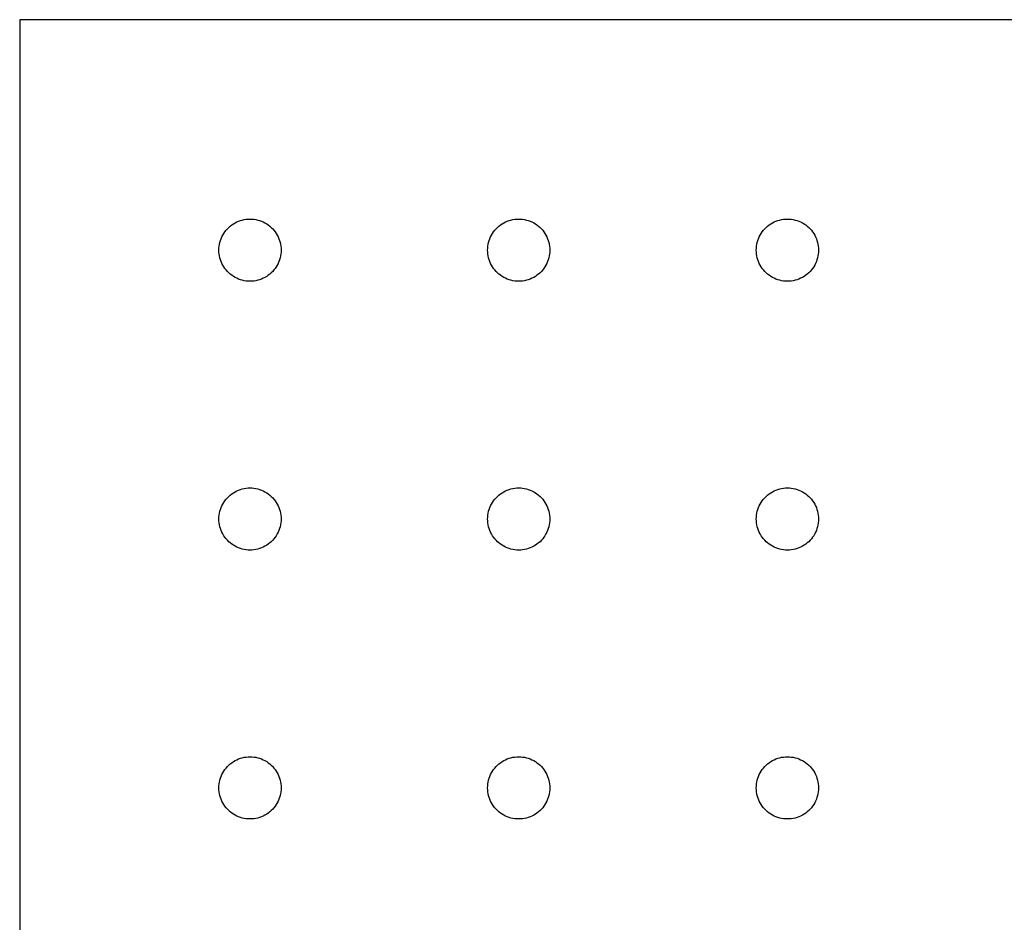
# Model space of a CAD drawing. Header units: metres. Extents: x 0 to 270, y 0 to 235.
# Tile 2 of 4: x 0 to 128, y 118 to 235. Entities that reach past the tile are written whole.
import ezdxf

# ---------------------------------------------------------------- set-up
doc = ezdxf.new("R2010")
doc.units = ezdxf.units.M

msp = doc.modelspace()

# ---------------------------------------------------------------- linework, layer by layer
for p, q in [((270, 235), (0, 235)), ((0, 235), (0, 0)), ((29.7457, 209.042), (30, 209.05)), ((30, 209.05), (30.2543, 209.042)), ((64.7457, 209.042), (65, 209.05)), ((65, 209.05), (65.2543, 209.042)), ((99.7457, 209.042), (100, 209.05)), ((100, 209.05), (100.254, 209.042)), ((26.8794, 207.582), (27.0477, 207.772)), ((27.0477, 207.772), (27.2276, 207.952)), ((27.2276, 207.952), (27.4184, 208.121)), ((27.4184, 208.121), (27.6195, 208.277)), ((27.6195, 208.277), (27.8299, 208.42)), ((27.8299, 208.42), (28.0489, 208.549)), ((28.0489, 208.549), (28.2756, 208.665)), ((28.2756, 208.665), (28.5091, 208.766)), ((28.5091, 208.766), (28.7485, 208.852)), ((28.7485, 208.852), (28.9928, 208.923)), ((28.9928, 208.923), (29.2411, 208.978)), ((29.2411, 208.978), (29.4924, 209.018)), ((29.4924, 209.018), (29.7457, 209.042)), ((30.2543, 209.042), (30.5076, 209.018)), ((30.5076, 209.018), (30.7589, 208.978)), ((30.7589, 208.978), (31.0072, 208.923)), ((31.0072, 208.923), (31.2515, 208.852)), ((31.2515, 208.852), (31.4909, 208.766)), ((31.4909, 208.766), (31.7244, 208.665)), ((31.7244, 208.665), (31.9511, 208.549)), ((31.9511, 208.549), (32.1701, 208.42)), ((32.1701, 208.42), (32.3805, 208.277)), ((32.3805, 208.277), (32.5816, 208.121)), ((32.5816, 208.121), (32.7724, 207.952)), ((32.7724, 207.952), (32.9523, 207.772)), ((32.9523, 207.772), (33.1206, 207.582)), ((61.8794, 207.582), (62.0477, 207.772)), ((62.0477, 207.772), (62.2276, 207.952)), ((62.2276, 207.952), (62.4184, 208.121)), ((62.4184, 208.121), (62.6195, 208.277)), ((62.6195, 208.277), (62.8299, 208.42)), ((62.8299, 208.42), (63.0489, 208.549)), ((63.0489, 208.549), (63.2756, 208.665)), ((63.2756, 208.665), (63.5091, 208.766)), ((63.5091, 208.766), (63.7485, 208.852)), ((63.7485, 208.852), (63.9928, 208.923)), ((63.9928, 208.923), (64.2411, 208.978)), ((64.2411, 208.978), (64.4924, 209.018)), ((64.4924, 209.018), (64.7457, 209.042)), ((65.2543, 209.042), (65.5076, 209.018)), ((65.5076, 209.018), (65.7589, 208.978)), ((65.7589, 208.978), (66.0072, 208.923)), ((66.0072, 208.923), (66.2515, 208.852)), ((66.2515, 208.852), (66.4909, 208.766)), ((66.4909, 208.766), (66.7244, 208.665)), ((66.7244, 208.665), (66.9511, 208.549)), ((66.9511, 208.549), (67.1701, 208.42)), ((67.1701, 208.42), (67.3805, 208.277)), ((67.3805, 208.277), (67.5816, 208.121)), ((67.5816, 208.121), (67.7724, 207.952)), ((67.7724, 207.952), (67.9523, 207.772)), ((67.9523, 207.772), (68.1206, 207.582)), ((96.8794, 207.582), (97.0477, 207.772)), ((97.0477, 207.772), (97.2276, 207.952)), ((97.2276, 207.952), (97.4184, 208.121)), ((97.4184, 208.121), (97.6195, 208.277)), ((97.6195, 208.277), (97.8299, 208.42)), ((97.8299, 208.42), (98.0489, 208.549)), ((98.0489, 208.549), (98.2756, 208.665)), ((98.2756, 208.665), (98.5091, 208.766)), ((98.5091, 208.766), (98.7485, 208.852)), ((98.7485, 208.852), (98.9928, 208.923)), ((98.9928, 208.923), (99.2411, 208.978)), ((99.2411, 208.978), (99.4924, 209.018)), ((99.4924, 209.018), (99.7457, 209.042)), ((100.254, 209.042), (100.508, 209.018)), ((100.508, 209.018), (100.759, 208.978)), ((100.759, 208.978), (101.007, 208.923)), ((101.007, 208.923), (101.252, 208.852)), ((101.252, 208.852), (101.491, 208.766)), ((101.491, 208.766), (101.724, 208.665)), ((101.724, 208.665), (101.951, 208.549)), ((101.951, 208.549), (102.17, 208.42)), ((102.17, 208.42), (102.381, 208.277)), ((102.381, 208.277), (102.582, 208.121)), ((102.582, 208.121), (102.772, 207.952)), ((102.772, 207.952), (102.952, 207.772)), ((102.952, 207.772), (103.121, 207.582)), ((26.1482, 206.252), (26.2344, 206.491)), ((26.2344, 206.491), (26.3354, 206.724)), ((26.3354, 206.724), (26.451, 206.951)), ((26.451, 206.951), (26.5805, 207.17)), ((26.5805, 207.17), (26.7235, 207.381)), ((26.7235, 207.381), (26.8794, 207.582)), ((33.1206, 207.582), (33.2765, 207.381)), ((33.2765, 207.381), (33.4195, 207.17)), ((33.4195, 207.17), (33.549, 206.951)), ((33.549, 206.951), (33.6646, 206.724)), ((33.6646, 206.724), (33.7656, 206.491)), ((33.7656, 206.491), (33.8518, 206.252)), ((61.1482, 206.252), (61.2344, 206.491)), ((61.2344, 206.491), (61.3354, 206.724)), ((61.3354, 206.724), (61.451, 206.951)), ((61.451, 206.951), (61.5805, 207.17)), ((61.5805, 207.17), (61.7235, 207.381)), ((61.7235, 207.381), (61.8794, 207.582)), ((68.1206, 207.582), (68.2765, 207.381)), ((68.2765, 207.381), (68.4195, 207.17)), ((68.4195, 207.17), (68.549, 206.951)), ((68.549, 206.951), (68.6646, 206.724)), ((68.6646, 206.724), (68.7656, 206.491)), ((68.7656, 206.491), (68.8518, 206.252)), ((96.1482, 206.252), (96.2344, 206.491)), ((96.2344, 206.491), (96.3354, 206.724)), ((96.3354, 206.724), (96.451, 206.951)), ((96.451, 206.951), (96.5805, 207.17)), ((96.5805, 207.17), (96.7235, 207.381)), ((96.7235, 207.381), (96.8794, 207.582)), ((103.121, 207.582), (103.277, 207.381)), ((103.277, 207.381), (103.42, 207.17)), ((103.42, 207.17), (103.549, 206.951)), ((103.549, 206.951), (103.665, 206.724)), ((103.665, 206.724), (103.766, 206.491)), ((103.766, 206.491), (103.852, 206.252)), ((25.95, 205), (25.958, 205.254)), ((25.958, 205.254), (25.9819, 205.508)), ((25.9819, 205.508), (26.0217, 205.759)), ((26.0217, 205.759), (26.0772, 206.007)), ((26.0772, 206.007), (26.1482, 206.252)), ((33.8518, 206.252), (33.9228, 206.007)), ((33.9228, 206.007), (33.9783, 205.759)), ((33.9783, 205.759), (34.0181, 205.508)), ((34.0181, 205.508), (34.042, 205.254)), ((34.042, 205.254), (34.05, 205)), ((60.95, 205), (60.958, 205.254)), ((60.958, 205.254), (60.9819, 205.508)), ((60.9819, 205.508), (61.0217, 205.759)), ((61.0217, 205.759), (61.0772, 206.007)), ((61.0772, 206.007), (61.1482, 206.252)), ((68.8518, 206.252), (68.9228, 206.007)), ((68.9228, 206.007), (68.9783, 205.759)), ((68.9783, 205.759), (69.0181, 205.508)), ((69.0181, 205.508), (69.042, 205.254)), ((69.042, 205.254), (69.05, 205)), ((95.95, 205), (95.958, 205.254)), ((95.958, 205.254), (95.9819, 205.508)), ((95.9819, 205.508), (96.0217, 205.759)), ((96.0217, 205.759), (96.0772, 206.007)), ((96.0772, 206.007), (96.1482, 206.252)), ((103.852, 206.252), (103.923, 206.007)), ((103.923, 206.007), (103.978, 205.759)), ((103.978, 205.759), (104.018, 205.508)), ((104.018, 205.508), (104.042, 205.254)), ((104.042, 205.254), (104.05, 205)), ((25.958, 204.746), (25.95, 205)), ((25.9819, 204.492), (25.958, 204.746)), ((26.0217, 204.241), (25.9819, 204.492)), ((26.0772, 203.993), (26.0217, 204.241)), ((26.1482, 203.748), (26.0772, 203.993)), ((33.9228, 203.993), (33.8518, 203.748)), ((33.9783, 204.241), (33.9228, 203.993)), ((34.0181, 204.492), (33.9783, 204.241)), ((34.042, 204.746), (34.0181, 204.492)), ((34.05, 205), (34.042, 204.746)), ((60.958, 204.746), (60.95, 205)), ((60.9819, 204.492), (60.958, 204.746)), ((61.0217, 204.241), (60.9819, 204.492)), ((61.0772, 203.993), (61.0217, 204.241)), ((61.1482, 203.748), (61.0772, 203.993)), ((68.9228, 203.993), (68.8518, 203.748)), ((68.9783, 204.241), (68.9228, 203.993)), ((69.0181, 204.492), (68.9783, 204.241)), ((69.042, 204.746), (69.0181, 204.492)), ((69.05, 205), (69.042, 204.746)), ((95.958, 204.746), (95.95, 205)), ((95.9819, 204.492), (95.958, 204.746)), ((96.0217, 204.241), (95.9819, 204.492)), ((96.0772, 203.993), (96.0217, 204.241)), ((96.1482, 203.748), (96.0772, 203.993)), ((103.923, 203.993), (103.852, 203.748)), ((103.978, 204.241), (103.923, 203.993)), ((104.018, 204.492), (103.978, 204.241)), ((104.042, 204.746), (104.018, 204.492)), ((104.05, 205), (104.042, 204.746)), ((26.2344, 203.509), (26.1482, 203.748)), ((26.3354, 203.276), (26.2344, 203.509)), ((26.451, 203.049), (26.3354, 203.276)), ((26.5805, 202.83), (26.451, 203.049)), ((26.7235, 202.619), (26.5805, 202.83)), ((33.4195, 202.83), (33.2765, 202.619)), ((33.549, 203.049), (33.4195, 202.83)), ((33.6646, 203.276), (33.549, 203.049)), ((33.7656, 203.509), (33.6646, 203.276)), ((33.8518, 203.748), (33.7656, 203.509)), ((61.2344, 203.509), (61.1482, 203.748)), ((61.3354, 203.276), (61.2344, 203.509)), ((61.451, 203.049), (61.3354, 203.276)), ((61.5805, 202.83), (61.451, 203.049)), ((61.7235, 202.619), (61.5805, 202.83)), ((68.4195, 202.83), (68.2765, 202.619)), ((68.549, 203.049), (68.4195, 202.83)), ((68.6646, 203.276), (68.549, 203.049)), ((68.7656, 203.509), (68.6646, 203.276)), ((68.8518, 203.748), (68.7656, 203.509)), ((96.2344, 203.509), (96.1482, 203.748)), ((96.3354, 203.276), (96.2344, 203.509)), ((96.451, 203.049), (96.3354, 203.276)), ((96.5805, 202.83), (96.451, 203.049)), ((96.7235, 202.619), (96.5805, 202.83)), ((103.42, 202.83), (103.277, 202.619)), ((103.549, 203.049), (103.42, 202.83)), ((103.665, 203.276), (103.549, 203.049)), ((103.766, 203.509), (103.665, 203.276)), ((103.852, 203.748), (103.766, 203.509)), ((26.8794, 202.418), (26.7235, 202.619)), ((27.0477, 202.228), (26.8794, 202.418)), ((27.2276, 202.048), (27.0477, 202.228)), ((27.4184, 201.879), (27.2276, 202.048)), ((27.6195, 201.723), (27.4184, 201.879)), ((27.8299, 201.58), (27.6195, 201.723)), ((28.0489, 201.451), (27.8299, 201.58)), ((28.2756, 201.335), (28.0489, 201.451)), ((31.9511, 201.451), (31.7244, 201.335)), ((32.1701, 201.58), (31.9511, 201.451)), ((32.3805, 201.723), (32.1701, 201.58)), ((32.5816, 201.879), (32.3805, 201.723)), ((32.7724, 202.048), (32.5816, 201.879)), ((32.9523, 202.228), (32.7724, 202.048)), ((33.1206, 202.418), (32.9523, 202.228)), ((33.2765, 202.619), (33.1206, 202.418)), ((61.8794, 202.418), (61.7235, 202.619)), ((62.0477, 202.228), (61.8794, 202.418)), ((62.2276, 202.048), (62.0477, 202.228)), ((62.4184, 201.879), (62.2276, 202.048)), ((62.6195, 201.723), (62.4184, 201.879)), ((62.8299, 201.58), (62.6195, 201.723)), ((63.0489, 201.451), (62.8299, 201.58)), ((63.2756, 201.335), (63.0489, 201.451)), ((66.9511, 201.451), (66.7244, 201.335)), ((67.1701, 201.58), (66.9511, 201.451)), ((67.3805, 201.723), (67.1701, 201.58)), ((67.5816, 201.879), (67.3805, 201.723)), ((67.7724, 202.048), (67.5816, 201.879)), ((67.9523, 202.228), (67.7724, 202.048)), ((68.1206, 202.418), (67.9523, 202.228)), ((68.2765, 202.619), (68.1206, 202.418)), ((96.8794, 202.418), (96.7235, 202.619)), ((97.0477, 202.228), (96.8794, 202.418)), ((97.2276, 202.048), (97.0477, 202.228)), ((97.4184, 201.879), (97.2276, 202.048)), ((97.6195, 201.723), (97.4184, 201.879)), ((97.8299, 201.58), (97.6195, 201.723)), ((98.0489, 201.451), (97.8299, 201.58)), ((98.2756, 201.335), (98.0489, 201.451)), ((101.951, 201.451), (101.724, 201.335)), ((102.17, 201.58), (101.951, 201.451)), ((102.381, 201.723), (102.17, 201.58)), ((102.582, 201.879), (102.381, 201.723)), ((102.772, 202.048), (102.582, 201.879)), ((102.952, 202.228), (102.772, 202.048)), ((103.121, 202.418), (102.952, 202.228)), ((103.277, 202.619), (103.121, 202.418)), ((28.5091, 201.234), (28.2756, 201.335)), ((28.7485, 201.148), (28.5091, 201.234)), ((28.9928, 201.077), (28.7485, 201.148)), ((29.2411, 201.022), (28.9928, 201.077)), ((29.4924, 200.982), (29.2411, 201.022)), ((29.7457, 200.958), (29.4924, 200.982)), ((30, 200.95), (29.7457, 200.958)), ((30.2543, 200.958), (30, 200.95)), ((30.5076, 200.982), (30.2543, 200.958)), ((30.7589, 201.022), (30.5076, 200.982)), ((31.0072, 201.077), (30.7589, 201.022)), ((31.2515, 201.148), (31.0072, 201.077)), ((31.4909, 201.234), (31.2515, 201.148)), ((31.7244, 201.335), (31.4909, 201.234)), ((63.5091, 201.234), (63.2756, 201.335)), ((63.7485, 201.148), (63.5091, 201.234)), ((63.9928, 201.077), (63.7485, 201.148)), ((64.2411, 201.022), (63.9928, 201.077)), ((64.4924, 200.982), (64.2411, 201.022)), ((64.7457, 200.958), (64.4924, 200.982)), ((65, 200.95), (64.7457, 200.958)), ((65.2543, 200.958), (65, 200.95)), ((65.5076, 200.982), (65.2543, 200.958)), ((65.7589, 201.022), (65.5076, 200.982)), ((66.0072, 201.077), (65.7589, 201.022)), ((66.2515, 201.148), (66.0072, 201.077)), ((66.4909, 201.234), (66.2515, 201.148)), ((66.7244, 201.335), (66.4909, 201.234)), ((98.5091, 201.234), (98.2756, 201.335)), ((98.7485, 201.148), (98.5091, 201.234)), ((98.9928, 201.077), (98.7485, 201.148)), ((99.2411, 201.022), (98.9928, 201.077)), ((99.4924, 200.982), (99.2411, 201.022)), ((99.7457, 200.958), (99.4924, 200.982)), ((100, 200.95), (99.7457, 200.958)), ((100.254, 200.958), (100, 200.95)), ((100.508, 200.982), (100.254, 200.958)), ((100.759, 201.022), (100.508, 200.982)), ((101.007, 201.077), (100.759, 201.022)), ((101.252, 201.148), (101.007, 201.077)), ((101.491, 201.234), (101.252, 201.148)), ((101.724, 201.335), (101.491, 201.234)), ((27.4184, 173.121), (27.6195, 173.277)), ((27.6195, 173.277), (27.8299, 173.42)), ((27.8299, 173.42), (28.0489, 173.549)), ((28.0489, 173.549), (28.2756, 173.665)), ((28.2756, 173.665), (28.5091, 173.766)), ((28.5091, 173.766), (28.7485, 173.852)), ((28.7485, 173.852), (28.9928, 173.923)), ((28.9928, 173.923), (29.2411, 173.978)), ((29.2411, 173.978), (29.4924, 174.018)), ((29.4924, 174.018), (29.7457, 174.042)), ((29.7457, 174.042), (30, 174.05)), ((30, 174.05), (30.2543, 174.042)), ((30.2543, 174.042), (30.5076, 174.018)), ((30.5076, 174.018), (30.7589, 173.978)), ((30.7589, 173.978), (31.0072, 173.923)), ((31.0072, 173.923), (31.2515, 173.852)), ((31.2515, 173.852), (31.4909, 173.766)), ((31.4909, 173.766), (31.7244, 173.665)), ((31.7244, 173.665), (31.9511, 173.549)), ((31.9511, 173.549), (32.1701, 173.42)), ((32.1701, 173.42), (32.3805, 173.277)), ((32.3805, 173.277), (32.5816, 173.121)), ((62.4184, 173.121), (62.6195, 173.277)), ((62.6195, 173.277), (62.8299, 173.42)), ((62.8299, 173.42), (63.0489, 173.549)), ((63.0489, 173.549), (63.2756, 173.665)), ((63.2756, 173.665), (63.5091, 173.766)), ((63.5091, 173.766), (63.7485, 173.852)), ((63.7485, 173.852), (63.9928, 173.923)), ((63.9928, 173.923), (64.2411, 173.978)), ((64.2411, 173.978), (64.4924, 174.018)), ((64.4924, 174.018), (64.7457, 174.042)), ((64.7457, 174.042), (65, 174.05)), ((65, 174.05), (65.2543, 174.042)), ((65.2543, 174.042), (65.5076, 174.018)), ((65.5076, 174.018), (65.7589, 173.978)), ((65.7589, 173.978), (66.0072, 173.923)), ((66.0072, 173.923), (66.2515, 173.852)), ((66.2515, 173.852), (66.4909, 173.766)), ((66.4909, 173.766), (66.7244, 173.665)), ((66.7244, 173.665), (66.9511, 173.549)), ((66.9511, 173.549), (67.1701, 173.42)), ((67.1701, 173.42), (67.3805, 173.277)), ((67.3805, 173.277), (67.5816, 173.121)), ((97.4184, 173.121), (97.6195, 173.277)), ((97.6195, 173.277), (97.8299, 173.42)), ((97.8299, 173.42), (98.0489, 173.549)), ((98.0489, 173.549), (98.2756, 173.665)), ((98.2756, 173.665), (98.5091, 173.766)), ((98.5091, 173.766), (98.7485, 173.852)), ((98.7485, 173.852), (98.9928, 173.923)), ((98.9928, 173.923), (99.2411, 173.978)), ((99.2411, 173.978), (99.4924, 174.018)), ((99.4924, 174.018), (99.7457, 174.042)), ((99.7457, 174.042), (100, 174.05)), ((100, 174.05), (100.254, 174.042)), ((100.254, 174.042), (100.508, 174.018)), ((100.508, 174.018), (100.759, 173.978)), ((100.759, 173.978), (101.007, 173.923)), ((101.007, 173.923), (101.252, 173.852)), ((101.252, 173.852), (101.491, 173.766)), ((101.491, 173.766), (101.724, 173.665)), ((101.724, 173.665), (101.951, 173.549)), ((101.951, 173.549), (102.17, 173.42)), ((102.17, 173.42), (102.381, 173.277)), ((102.381, 173.277), (102.582, 173.121)), ((26.3354, 171.724), (26.451, 171.951)), ((26.451, 171.951), (26.5805, 172.17)), ((26.5805, 172.17), (26.7235, 172.381)), ((26.7235, 172.381), (26.8794, 172.582)), ((26.8794, 172.582), (27.0477, 172.772)), ((27.0477, 172.772), (27.2276, 172.952)), ((27.2276, 172.952), (27.4184, 173.121)), ((32.5816, 173.121), (32.7724, 172.952)), ((32.7724, 172.952), (32.9523, 172.772)), ((32.9523, 172.772), (33.1206, 172.582)), ((33.1206, 172.582), (33.2765, 172.381)), ((33.2765, 172.381), (33.4195, 172.17)), ((33.4195, 172.17), (33.549, 171.951)), ((33.549, 171.951), (33.6646, 171.724)), ((61.3354, 171.724), (61.451, 171.951)), ((61.451, 171.951), (61.5805, 172.17)), ((61.5805, 172.17), (61.7235, 172.381)), ((61.7235, 172.381), (61.8794, 172.582)), ((61.8794, 172.582), (62.0477, 172.772)), ((62.0477, 172.772), (62.2276, 172.952)), ((62.2276, 172.952), (62.4184, 173.121)), ((67.5816, 173.121), (67.7724, 172.952)), ((67.7724, 172.952), (67.9523, 172.772)), ((67.9523, 172.772), (68.1206, 172.582)), ((68.1206, 172.582), (68.2765, 172.381)), ((68.2765, 172.381), (68.4195, 172.17)), ((68.4195, 172.17), (68.549, 171.951)), ((68.549, 171.951), (68.6646, 171.724)), ((96.3354, 171.724), (96.451, 171.951)), ((96.451, 171.951), (96.5805, 172.17)), ((96.5805, 172.17), (96.7235, 172.381)), ((96.7235, 172.381), (96.8794, 172.582)), ((96.8794, 172.582), (97.0477, 172.772)), ((97.0477, 172.772), (97.2276, 172.952)), ((97.2276, 172.952), (97.4184, 173.121)), ((102.582, 173.121), (102.772, 172.952)), ((102.772, 172.952), (102.952, 172.772)), ((102.952, 172.772), (103.121, 172.582)), ((103.121, 172.582), (103.277, 172.381)), ((103.277, 172.381), (103.42, 172.17)), ((103.42, 172.17), (103.549, 171.951)), ((103.549, 171.951), (103.665, 171.724)), ((25.9819, 170.508), (26.0217, 170.759)), ((26.0217, 170.759), (26.0772, 171.007)), ((26.0772, 171.007), (26.1482, 171.252)), ((26.1482, 171.252), (26.2344, 171.491)), ((26.2344, 171.491), (26.3354, 171.724)), ((33.6646, 171.724), (33.7656, 171.491)), ((33.7656, 171.491), (33.8518, 171.252)), ((33.8518, 171.252), (33.9228, 171.007)), ((33.9228, 171.007), (33.9783, 170.759)), ((33.9783, 170.759), (34.0181, 170.508)), ((60.9819, 170.508), (61.0217, 170.759)), ((61.0217, 170.759), (61.0772, 171.007)), ((61.0772, 171.007), (61.1482, 171.252)), ((61.1482, 171.252), (61.2344, 171.491)), ((61.2344, 171.491), (61.3354, 171.724)), ((68.6646, 171.724), (68.7656, 171.491)), ((68.7656, 171.491), (68.8518, 171.252)), ((68.8518, 171.252), (68.9228, 171.007)), ((68.9228, 171.007), (68.9783, 170.759)), ((68.9783, 170.759), (69.0181, 170.508)), ((95.9819, 170.508), (96.0217, 170.759)), ((96.0217, 170.759), (96.0772, 171.007)), ((96.0772, 171.007), (96.1482, 171.252)), ((96.1482, 171.252), (96.2344, 171.491)), ((96.2344, 171.491), (96.3354, 171.724)), ((103.665, 171.724), (103.766, 171.491)), ((103.766, 171.491), (103.852, 171.252)), ((103.852, 171.252), (103.923, 171.007)), ((103.923, 171.007), (103.978, 170.759)), ((103.978, 170.759), (104.018, 170.508)), ((25.95, 170), (25.958, 170.254)), ((25.958, 169.746), (25.95, 170)), ((25.958, 170.254), (25.9819, 170.508)), ((25.9819, 169.492), (25.958, 169.746)), ((26.0217, 169.241), (25.9819, 169.492)), ((34.0181, 169.492), (33.9783, 169.241)), ((34.0181, 170.508), (34.042, 170.254)), ((34.042, 169.746), (34.0181, 169.492)), ((34.042, 170.254), (34.05, 170)), ((34.05, 170), (34.042, 169.746)), ((60.95, 170), (60.958, 170.254)), ((60.958, 169.746), (60.95, 170)), ((60.958, 170.254), (60.9819, 170.508)), ((60.9819, 169.492), (60.958, 169.746)), ((61.0217, 169.241), (60.9819, 169.492)), ((69.0181, 169.492), (68.9783, 169.241)), ((69.0181, 170.508), (69.042, 170.254)), ((69.042, 169.746), (69.0181, 169.492)), ((69.042, 170.254), (69.05, 170)), ((69.05, 170), (69.042, 169.746)), ((95.95, 170), (95.958, 170.254)), ((95.958, 169.746), (95.95, 170)), ((95.958, 170.254), (95.9819, 170.508)), ((95.9819, 169.492), (95.958, 169.746)), ((96.0217, 169.241), (95.9819, 169.492)), ((104.018, 169.492), (103.978, 169.241)), ((104.018, 170.508), (104.042, 170.254)), ((104.042, 169.746), (104.018, 169.492)), ((104.042, 170.254), (104.05, 170)), ((104.05, 170), (104.042, 169.746)), ((26.0772, 168.993), (26.0217, 169.241)), ((26.1482, 168.748), (26.0772, 168.993)), ((26.2344, 168.509), (26.1482, 168.748)), ((26.3354, 168.276), (26.2344, 168.509)), ((26.451, 168.049), (26.3354, 168.276)), ((26.5805, 167.83), (26.451, 168.049)), ((33.549, 168.049), (33.4195, 167.83)), ((33.6646, 168.276), (33.549, 168.049)), ((33.7656, 168.509), (33.6646, 168.276)), ((33.8518, 168.748), (33.7656, 168.509)), ((33.9228, 168.993), (33.8518, 168.748)), ((33.9783, 169.241), (33.9228, 168.993)), ((61.0772, 168.993), (61.0217, 169.241)), ((61.1482, 168.748), (61.0772, 168.993)), ((61.2344, 168.509), (61.1482, 168.748)), ((61.3354, 168.276), (61.2344, 168.509)), ((61.451, 168.049), (61.3354, 168.276)), ((61.5805, 167.83), (61.451, 168.049)), ((68.549, 168.049), (68.4195, 167.83)), ((68.6646, 168.276), (68.549, 168.049)), ((68.7656, 168.509), (68.6646, 168.276)), ((68.8518, 168.748), (68.7656, 168.509)), ((68.9228, 168.993), (68.8518, 168.748)), ((68.9783, 169.241), (68.9228, 168.993)), ((96.0772, 168.993), (96.0217, 169.241)), ((96.1482, 168.748), (96.0772, 168.993)), ((96.2344, 168.509), (96.1482, 168.748)), ((96.3354, 168.276), (96.2344, 168.509)), ((96.451, 168.049), (96.3354, 168.276)), ((96.5805, 167.83), (96.451, 168.049)), ((103.549, 168.049), (103.42, 167.83)), ((103.665, 168.276), (103.549, 168.049)), ((103.766, 168.509), (103.665, 168.276)), ((103.852, 168.748), (103.766, 168.509)), ((103.923, 168.993), (103.852, 168.748)), ((103.978, 169.241), (103.923, 168.993)), ((26.7235, 167.619), (26.5805, 167.83)), ((26.8794, 167.418), (26.7235, 167.619)), ((27.0477, 167.228), (26.8794, 167.418)), ((27.2276, 167.048), (27.0477, 167.228)), ((27.4184, 166.879), (27.2276, 167.048)), ((27.6195, 166.723), (27.4184, 166.879)), ((32.5816, 166.879), (32.3805, 166.723)), ((32.7724, 167.048), (32.5816, 166.879)), ((32.9523, 167.228), (32.7724, 167.048)), ((33.1206, 167.418), (32.9523, 167.228)), ((33.2765, 167.619), (33.1206, 167.418)), ((33.4195, 167.83), (33.2765, 167.619)), ((61.7235, 167.619), (61.5805, 167.83)), ((61.8794, 167.418), (61.7235, 167.619)), ((62.0477, 167.228), (61.8794, 167.418)), ((62.2276, 167.048), (62.0477, 167.228)), ((62.4184, 166.879), (62.2276, 167.048)), ((62.6195, 166.723), (62.4184, 166.879)), ((67.5816, 166.879), (67.3805, 166.723)), ((67.7724, 167.048), (67.5816, 166.879)), ((67.9523, 167.228), (67.7724, 167.048)), ((68.1206, 167.418), (67.9523, 167.228)), ((68.2765, 167.619), (68.1206, 167.418)), ((68.4195, 167.83), (68.2765, 167.619)), ((96.7235, 167.619), (96.5805, 167.83)), ((96.8794, 167.418), (96.7235, 167.619)), ((97.0477, 167.228), (96.8794, 167.418)), ((97.2276, 167.048), (97.0477, 167.228)), ((97.4184, 166.879), (97.2276, 167.048)), ((97.6195, 166.723), (97.4184, 166.879)), ((102.582, 166.879), (102.381, 166.723)), ((102.772, 167.048), (102.582, 166.879)), ((102.952, 167.228), (102.772, 167.048)), ((103.121, 167.418), (102.952, 167.228)), ((103.277, 167.619), (103.121, 167.418)), ((103.42, 167.83), (103.277, 167.619)), ((27.8299, 166.58), (27.6195, 166.723)), ((28.0489, 166.451), (27.8299, 166.58)), ((28.2756, 166.335), (28.0489, 166.451)), ((28.5091, 166.234), (28.2756, 166.335)), ((28.7485, 166.148), (28.5091, 166.234)), ((28.9928, 166.077), (28.7485, 166.148)), ((29.2411, 166.022), (28.9928, 166.077)), ((29.4924, 165.982), (29.2411, 166.022)), ((29.7457, 165.958), (29.4924, 165.982)), ((30, 165.95), (29.7457, 165.958)), ((30.2543, 165.958), (30, 165.95)), ((30.5076, 165.982), (30.2543, 165.958)), ((30.7589, 166.022), (30.5076, 165.982)), ((31.0072, 166.077), (30.7589, 166.022)), ((31.2515, 166.148), (31.0072, 166.077)), ((31.4909, 166.234), (31.2515, 166.148)), ((31.7244, 166.335), (31.4909, 166.234)), ((31.9511, 166.451), (31.7244, 166.335)), ((32.1701, 166.58), (31.9511, 166.451)), ((32.3805, 166.723), (32.1701, 166.58)), ((62.8299, 166.58), (62.6195, 166.723)), ((63.0489, 166.451), (62.8299, 166.58)), ((63.2756, 166.335), (63.0489, 166.451)), ((63.5091, 166.234), (63.2756, 166.335)), ((63.7485, 166.148), (63.5091, 166.234)), ((63.9928, 166.077), (63.7485, 166.148)), ((64.2411, 166.022), (63.9928, 166.077)), ((64.4924, 165.982), (64.2411, 166.022)), ((64.7457, 165.958), (64.4924, 165.982)), ((65, 165.95), (64.7457, 165.958)), ((65.2543, 165.958), (65, 165.95)), ((65.5076, 165.982), (65.2543, 165.958)), ((65.7589, 166.022), (65.5076, 165.982)), ((66.0072, 166.077), (65.7589, 166.022)), ((66.2515, 166.148), (66.0072, 166.077)), ((66.4909, 166.234), (66.2515, 166.148)), ((66.7244, 166.335), (66.4909, 166.234)), ((66.9511, 166.451), (66.7244, 166.335)), ((67.1701, 166.58), (66.9511, 166.451)), ((67.3805, 166.723), (67.1701, 166.58)), ((97.8299, 166.58), (97.6195, 166.723)), ((98.0489, 166.451), (97.8299, 166.58)), ((98.2756, 166.335), (98.0489, 166.451)), ((98.5091, 166.234), (98.2756, 166.335)), ((98.7485, 166.148), (98.5091, 166.234)), ((98.9928, 166.077), (98.7485, 166.148)), ((99.2411, 166.022), (98.9928, 166.077)), ((99.4924, 165.982), (99.2411, 166.022)), ((99.7457, 165.958), (99.4924, 165.982)), ((100, 165.95), (99.7457, 165.958)), ((100.254, 165.958), (100, 165.95)), ((100.508, 165.982), (100.254, 165.958)), ((100.759, 166.022), (100.508, 165.982)), ((101.007, 166.077), (100.759, 166.022)), ((101.252, 166.148), (101.007, 166.077)), ((101.491, 166.234), (101.252, 166.148)), ((101.724, 166.335), (101.491, 166.234)), ((101.951, 166.451), (101.724, 166.335)), ((102.17, 166.58), (101.951, 166.451)), ((102.381, 166.723), (102.17, 166.58)), ((27.8299, 138.42), (28.0489, 138.549)), ((28.0489, 138.549), (28.2756, 138.665)), ((28.2756, 138.665), (28.5091, 138.766)), ((28.5091, 138.766), (28.7485, 138.852)), ((28.7485, 138.852), (28.9928, 138.923)), ((28.9928, 138.923), (29.2411, 138.978)), ((29.2411, 138.978), (29.4924, 139.018)), ((29.4924, 139.018), (29.7457, 139.042)), ((29.7457, 139.042), (30, 139.05)), ((30, 139.05), (30.2543, 139.042)), ((30.2543, 139.042), (30.5076, 139.018)), ((30.5076, 139.018), (30.7589, 138.978)), ((30.7589, 138.978), (31.0072, 138.923)), ((31.0072, 138.923), (31.2515, 138.852)), ((31.2515, 138.852), (31.4909, 138.766)), ((31.4909, 138.766), (31.7244, 138.665)), ((31.7244, 138.665), (31.9511, 138.549)), ((31.9511, 138.549), (32.1701, 138.42)), ((62.8299, 138.42), (63.0489, 138.549)), ((63.0489, 138.549), (63.2756, 138.665)), ((63.2756, 138.665), (63.5091, 138.766)), ((63.5091, 138.766), (63.7485, 138.852)), ((63.7485, 138.852), (63.9928, 138.923)), ((63.9928, 138.923), (64.2411, 138.978)), ((64.2411, 138.978), (64.4924, 139.018)), ((64.4924, 139.018), (64.7457, 139.042)), ((64.7457, 139.042), (65, 139.05)), ((65, 139.05), (65.2543, 139.042)), ((65.2543, 139.042), (65.5076, 139.018)), ((65.5076, 139.018), (65.7589, 138.978)), ((65.7589, 138.978), (66.0072, 138.923)), ((66.0072, 138.923), (66.2515, 138.852)), ((66.2515, 138.852), (66.4909, 138.766)), ((66.4909, 138.766), (66.7244, 138.665)), ((66.7244, 138.665), (66.9511, 138.549)), ((66.9511, 138.549), (67.1701, 138.42)), ((97.8299, 138.42), (98.0489, 138.549)), ((98.0489, 138.549), (98.2756, 138.665)), ((98.2756, 138.665), (98.5091, 138.766)), ((98.5091, 138.766), (98.7485, 138.852)), ((98.7485, 138.852), (98.9928, 138.923)), ((98.9928, 138.923), (99.2411, 138.978)), ((99.2411, 138.978), (99.4924, 139.018)), ((99.4924, 139.018), (99.7457, 139.042)), ((99.7457, 139.042), (100, 139.05)), ((100, 139.05), (100.254, 139.042)), ((100.254, 139.042), (100.508, 139.018)), ((100.508, 139.018), (100.759, 138.978)), ((100.759, 138.978), (101.007, 138.923)), ((101.007, 138.923), (101.252, 138.852)), ((101.252, 138.852), (101.491, 138.766)), ((101.491, 138.766), (101.724, 138.665)), ((101.724, 138.665), (101.951, 138.549)), ((101.951, 138.549), (102.17, 138.42)), ((26.5805, 137.17), (26.7235, 137.381)), ((26.7235, 137.381), (26.8794, 137.582)), ((26.8794, 137.582), (27.0477, 137.772)), ((27.0477, 137.772), (27.2276, 137.952)), ((27.2276, 137.952), (27.4184, 138.121)), ((27.4184, 138.121), (27.6195, 138.277)), ((27.6195, 138.277), (27.8299, 138.42)), ((32.1701, 138.42), (32.3805, 138.277)), ((32.3805, 138.277), (32.5816, 138.121)), ((32.5816, 138.121), (32.7724, 137.952)), ((32.7724, 137.952), (32.9523, 137.772)), ((32.9523, 137.772), (33.1206, 137.582)), ((33.1206, 137.582), (33.2765, 137.381)), ((33.2765, 137.381), (33.4195, 137.17)), ((61.5805, 137.17), (61.7235, 137.381)), ((61.7235, 137.381), (61.8794, 137.582)), ((61.8794, 137.582), (62.0477, 137.772)), ((62.0477, 137.772), (62.2276, 137.952)), ((62.2276, 137.952), (62.4184, 138.121)), ((62.4184, 138.121), (62.6195, 138.277)), ((62.6195, 138.277), (62.8299, 138.42)), ((67.1701, 138.42), (67.3805, 138.277)), ((67.3805, 138.277), (67.5816, 138.121)), ((67.5816, 138.121), (67.7724, 137.952)), ((67.7724, 137.952), (67.9523, 137.772)), ((67.9523, 137.772), (68.1206, 137.582)), ((68.1206, 137.582), (68.2765, 137.381)), ((68.2765, 137.381), (68.4195, 137.17)), ((96.5805, 137.17), (96.7235, 137.381)), ((96.7235, 137.381), (96.8794, 137.582)), ((96.8794, 137.582), (97.0477, 137.772)), ((97.0477, 137.772), (97.2276, 137.952)), ((97.2276, 137.952), (97.4184, 138.121)), ((97.4184, 138.121), (97.6195, 138.277)), ((97.6195, 138.277), (97.8299, 138.42)), ((102.17, 138.42), (102.381, 138.277)), ((102.381, 138.277), (102.582, 138.121)), ((102.582, 138.121), (102.772, 137.952)), ((102.772, 137.952), (102.952, 137.772)), ((102.952, 137.772), (103.121, 137.582)), ((103.121, 137.582), (103.277, 137.381)), ((103.277, 137.381), (103.42, 137.17)), ((26.0217, 135.759), (26.0772, 136.007)), ((26.0772, 136.007), (26.1482, 136.252)), ((26.1482, 136.252), (26.2344, 136.491)), ((26.2344, 136.491), (26.3354, 136.724)), ((26.3354, 136.724), (26.451, 136.951)), ((26.451, 136.951), (26.5805, 137.17)), ((33.4195, 137.17), (33.549, 136.951)), ((33.549, 136.951), (33.6646, 136.724)), ((33.6646, 136.724), (33.7656, 136.491)), ((33.7656, 136.491), (33.8518, 136.252)), ((33.8518, 136.252), (33.9228, 136.007)), ((33.9228, 136.007), (33.9783, 135.759)), ((61.0217, 135.759), (61.0772, 136.007)), ((61.0772, 136.007), (61.1482, 136.252)), ((61.1482, 136.252), (61.2344, 136.491)), ((61.2344, 136.491), (61.3354, 136.724)), ((61.3354, 136.724), (61.451, 136.951)), ((61.451, 136.951), (61.5805, 137.17)), ((68.4195, 137.17), (68.549, 136.951)), ((68.549, 136.951), (68.6646, 136.724)), ((68.6646, 136.724), (68.7656, 136.491)), ((68.7656, 136.491), (68.8518, 136.252)), ((68.8518, 136.252), (68.9228, 136.007)), ((68.9228, 136.007), (68.9783, 135.759)), ((96.0217, 135.759), (96.0772, 136.007)), ((96.0772, 136.007), (96.1482, 136.252)), ((96.1482, 136.252), (96.2344, 136.491)), ((96.2344, 136.491), (96.3354, 136.724)), ((96.3354, 136.724), (96.451, 136.951)), ((96.451, 136.951), (96.5805, 137.17)), ((103.42, 137.17), (103.549, 136.951)), ((103.549, 136.951), (103.665, 136.724)), ((103.665, 136.724), (103.766, 136.491)), ((103.766, 136.491), (103.852, 136.252)), ((103.852, 136.252), (103.923, 136.007)), ((103.923, 136.007), (103.978, 135.759)), ((25.95, 135), (25.958, 135.254)), ((25.958, 134.746), (25.95, 135)), ((25.958, 135.254), (25.9819, 135.508)), ((25.9819, 134.492), (25.958, 134.746)), ((25.9819, 135.508), (26.0217, 135.759)), ((33.9783, 135.759), (34.0181, 135.508)), ((34.0181, 135.508), (34.042, 135.254)), ((34.042, 134.746), (34.0181, 134.492)), ((34.042, 135.254), (34.05, 135)), ((34.05, 135), (34.042, 134.746)), ((60.95, 135), (60.958, 135.254)), ((60.958, 134.746), (60.95, 135)), ((60.958, 135.254), (60.9819, 135.508)), ((60.9819, 134.492), (60.958, 134.746)), ((60.9819, 135.508), (61.0217, 135.759)), ((68.9783, 135.759), (69.0181, 135.508)), ((69.0181, 135.508), (69.042, 135.254)), ((69.042, 134.746), (69.0181, 134.492)), ((69.042, 135.254), (69.05, 135)), ((69.05, 135), (69.042, 134.746)), ((95.95, 135), (95.958, 135.254)), ((95.958, 134.746), (95.95, 135)), ((95.958, 135.254), (95.9819, 135.508)), ((95.9819, 134.492), (95.958, 134.746)), ((95.9819, 135.508), (96.0217, 135.759)), ((103.978, 135.759), (104.018, 135.508)), ((104.018, 135.508), (104.042, 135.254)), ((104.042, 134.746), (104.018, 134.492)), ((104.042, 135.254), (104.05, 135)), ((104.05, 135), (104.042, 134.746)), ((26.0217, 134.241), (25.9819, 134.492)), ((26.0772, 133.993), (26.0217, 134.241)), ((26.1482, 133.748), (26.0772, 133.993)), ((26.2344, 133.509), (26.1482, 133.748)), ((26.3354, 133.276), (26.2344, 133.509)), ((33.7656, 133.509), (33.6646, 133.276)), ((33.8518, 133.748), (33.7656, 133.509)), ((33.9228, 133.993), (33.8518, 133.748)), ((33.9783, 134.241), (33.9228, 133.993)), ((34.0181, 134.492), (33.9783, 134.241)), ((61.0217, 134.241), (60.9819, 134.492)), ((61.0772, 133.993), (61.0217, 134.241)), ((61.1482, 133.748), (61.0772, 133.993)), ((61.2344, 133.509), (61.1482, 133.748)), ((61.3354, 133.276), (61.2344, 133.509)), ((68.7656, 133.509), (68.6646, 133.276)), ((68.8518, 133.748), (68.7656, 133.509)), ((68.9228, 133.993), (68.8518, 133.748)), ((68.9783, 134.241), (68.9228, 133.993)), ((69.0181, 134.492), (68.9783, 134.241)), ((96.0217, 134.241), (95.9819, 134.492)), ((96.0772, 133.993), (96.0217, 134.241)), ((96.1482, 133.748), (96.0772, 133.993)), ((96.2344, 133.509), (96.1482, 133.748)), ((96.3354, 133.276), (96.2344, 133.509)), ((103.766, 133.509), (103.665, 133.276)), ((103.852, 133.748), (103.766, 133.509)), ((103.923, 133.993), (103.852, 133.748)), ((103.978, 134.241), (103.923, 133.993)), ((104.018, 134.492), (103.978, 134.241)), ((26.451, 133.049), (26.3354, 133.276)), ((26.5805, 132.83), (26.451, 133.049)), ((26.7235, 132.619), (26.5805, 132.83)), ((26.8794, 132.418), (26.7235, 132.619)), ((27.0477, 132.228), (26.8794, 132.418)), ((27.2276, 132.048), (27.0477, 132.228)), ((32.9523, 132.228), (32.7724, 132.048)), ((33.1206, 132.418), (32.9523, 132.228)), ((33.2765, 132.619), (33.1206, 132.418)), ((33.4195, 132.83), (33.2765, 132.619)), ((33.549, 133.049), (33.4195, 132.83)), ((33.6646, 133.276), (33.549, 133.049)), ((61.451, 133.049), (61.3354, 133.276)), ((61.5805, 132.83), (61.451, 133.049)), ((61.7235, 132.619), (61.5805, 132.83)), ((61.8794, 132.418), (61.7235, 132.619)), ((62.0477, 132.228), (61.8794, 132.418)), ((62.2276, 132.048), (62.0477, 132.228)), ((67.9523, 132.228), (67.7724, 132.048)), ((68.1206, 132.418), (67.9523, 132.228)), ((68.2765, 132.619), (68.1206, 132.418)), ((68.4195, 132.83), (68.2765, 132.619)), ((68.549, 133.049), (68.4195, 132.83)), ((68.6646, 133.276), (68.549, 133.049)), ((96.451, 133.049), (96.3354, 133.276)), ((96.5805, 132.83), (96.451, 133.049)), ((96.7235, 132.619), (96.5805, 132.83)), ((96.8794, 132.418), (96.7235, 132.619)), ((97.0477, 132.228), (96.8794, 132.418)), ((97.2276, 132.048), (97.0477, 132.228)), ((102.952, 132.228), (102.772, 132.048)), ((103.121, 132.418), (102.952, 132.228)), ((103.277, 132.619), (103.121, 132.418)), ((103.42, 132.83), (103.277, 132.619)), ((103.549, 133.049), (103.42, 132.83)), ((103.665, 133.276), (103.549, 133.049)), ((27.4184, 131.879), (27.2276, 132.048)), ((27.6195, 131.723), (27.4184, 131.879)), ((27.8299, 131.58), (27.6195, 131.723)), ((28.0489, 131.451), (27.8299, 131.58)), ((28.2756, 131.335), (28.0489, 131.451)), ((28.5091, 131.234), (28.2756, 131.335)), ((28.7485, 131.148), (28.5091, 131.234)), ((28.9928, 131.077), (28.7485, 131.148)), ((29.2411, 131.022), (28.9928, 131.077)), ((29.4924, 130.982), (29.2411, 131.022)), ((29.7457, 130.958), (29.4924, 130.982)), ((30, 130.95), (29.7457, 130.958)), ((30.2543, 130.958), (30, 130.95)), ((30.5076, 130.982), (30.2543, 130.958)), ((30.7589, 131.022), (30.5076, 130.982)), ((31.0072, 131.077), (30.7589, 131.022)), ((31.2515, 131.148), (31.0072, 131.077)), ((31.4909, 131.234), (31.2515, 131.148)), ((31.7244, 131.335), (31.4909, 131.234)), ((31.9511, 131.451), (31.7244, 131.335)), ((32.1701, 131.58), (31.9511, 131.451)), ((32.3805, 131.723), (32.1701, 131.58)), ((32.5816, 131.879), (32.3805, 131.723)), ((32.7724, 132.048), (32.5816, 131.879)), ((62.4184, 131.879), (62.2276, 132.048)), ((62.6195, 131.723), (62.4184, 131.879)), ((62.8299, 131.58), (62.6195, 131.723)), ((63.0489, 131.451), (62.8299, 131.58)), ((63.2756, 131.335), (63.0489, 131.451)), ((63.5091, 131.234), (63.2756, 131.335)), ((63.7485, 131.148), (63.5091, 131.234)), ((63.9928, 131.077), (63.7485, 131.148)), ((64.2411, 131.022), (63.9928, 131.077)), ((64.4924, 130.982), (64.2411, 131.022)), ((64.7457, 130.958), (64.4924, 130.982)), ((65, 130.95), (64.7457, 130.958)), ((65.2543, 130.958), (65, 130.95)), ((65.5076, 130.982), (65.2543, 130.958)), ((65.7589, 131.022), (65.5076, 130.982)), ((66.0072, 131.077), (65.7589, 131.022)), ((66.2515, 131.148), (66.0072, 131.077)), ((66.4909, 131.234), (66.2515, 131.148)), ((66.7244, 131.335), (66.4909, 131.234)), ((66.9511, 131.451), (66.7244, 131.335)), ((67.1701, 131.58), (66.9511, 131.451)), ((67.3805, 131.723), (67.1701, 131.58)), ((67.5816, 131.879), (67.3805, 131.723)), ((67.7724, 132.048), (67.5816, 131.879)), ((97.4184, 131.879), (97.2276, 132.048)), ((97.6195, 131.723), (97.4184, 131.879)), ((97.8299, 131.58), (97.6195, 131.723)), ((98.0489, 131.451), (97.8299, 131.58)), ((98.2756, 131.335), (98.0489, 131.451)), ((98.5091, 131.234), (98.2756, 131.335)), ((98.7485, 131.148), (98.5091, 131.234)), ((98.9928, 131.077), (98.7485, 131.148)), ((99.2411, 131.022), (98.9928, 131.077)), ((99.4924, 130.982), (99.2411, 131.022)), ((99.7457, 130.958), (99.4924, 130.982)), ((100, 130.95), (99.7457, 130.958)), ((100.254, 130.958), (100, 130.95)), ((100.508, 130.982), (100.254, 130.958)), ((100.759, 131.022), (100.508, 130.982)), ((101.007, 131.077), (100.759, 131.022)), ((101.252, 131.148), (101.007, 131.077)), ((101.491, 131.234), (101.252, 131.148)), ((101.724, 131.335), (101.491, 131.234)), ((101.951, 131.451), (101.724, 131.335)), ((102.17, 131.58), (101.951, 131.451)), ((102.381, 131.723), (102.17, 131.58)), ((102.582, 131.879), (102.381, 131.723)), ((102.772, 132.048), (102.582, 131.879))]:
    msp.add_line(p, q)

doc.saveas('drawing.dxf')
